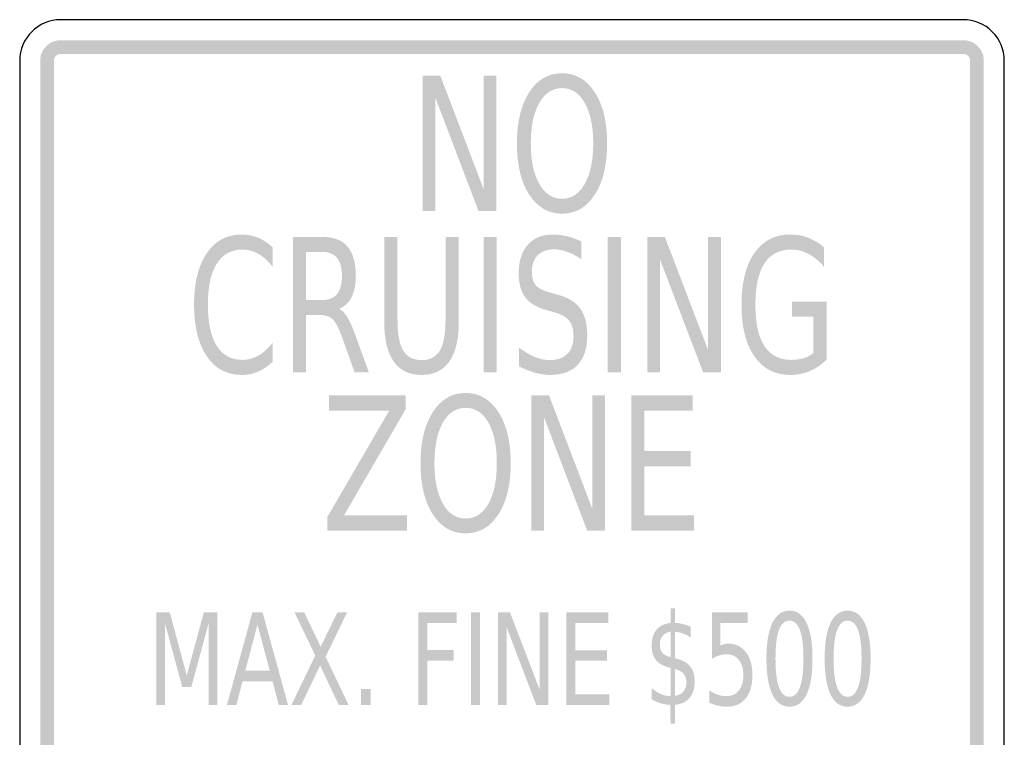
# Model space of a CAD drawing. Header units: inches. Extents: x -0.5 to 0.5, y -0.7 to 0.7.
# Tile 7 of 7: x -0.5 to 0.5, y -0.03 to 0.7. Entities that reach past the tile are written whole.
import ezdxf

# ---------------------------------------------------------------- set-up
doc = ezdxf.new("R2010")
doc.units = ezdxf.units.IN
doc.header["$MEASUREMENT"] = 0

msp = doc.modelspace()

# ---------------------------------------------------------------- hatches: boundary and pattern name
for points in [[(-0.4583, 0.6755), (-0.4603, 0.6755), (-0.4622, 0.6752), (-0.464, 0.6747), (-0.4659, 0.6741), (-0.4676, 0.6734), (-0.4693, 0.6724), (-0.4709, 0.6713), (-0.4724, 0.6701), (-0.4737, 0.6687), (-0.475, 0.6673), (-0.476, 0.6657), (-0.477, 0.664), (-0.4778, 0.6622), (-0.4784, 0.6604), (-0.4788, 0.6585), (-0.4791, 0.6566), (-0.4792, 0.6547), (-0.4653, 0.6547), (-0.4652, 0.6553), (-0.4652, 0.656), (-0.465, 0.6566), (-0.4648, 0.6572), (-0.4645, 0.6578), (-0.4642, 0.6584), (-0.4639, 0.6589), (-0.4635, 0.6594), (-0.463, 0.6598), (-0.4625, 0.6602), (-0.462, 0.6606), (-0.4614, 0.6609), (-0.4608, 0.6612), (-0.4602, 0.6614), (-0.4596, 0.6615), (-0.459, 0.6616), (-0.4583, 0.6617), (-0.4583, 0.6755)], [(0.4583, 0.6755), (-0.4583, 0.6755), (-0.4583, 0.6617), (0.4583, 0.6617), (0.4583, 0.6755)], [(0.4792, 0.6547), (0.4791, 0.6566), (0.4788, 0.6585), (0.4784, 0.6604), (0.4778, 0.6622), (0.477, 0.664), (0.476, 0.6657), (0.475, 0.6673), (0.4737, 0.6687), (0.4724, 0.6701), (0.4709, 0.6713), (0.4693, 0.6724), (0.4676, 0.6734), (0.4659, 0.6741), (0.464, 0.6747), (0.4622, 0.6752), (0.4603, 0.6755), (0.4583, 0.6755), (0.4583, 0.6617), (0.459, 0.6616), (0.4596, 0.6615), (0.4602, 0.6614), (0.4608, 0.6612), (0.4614, 0.6609), (0.462, 0.6606), (0.4625, 0.6602), (0.463, 0.6598), (0.4635, 0.6594), (0.4639, 0.6589), (0.4642, 0.6584), (0.4645, 0.6578), (0.4648, 0.6572), (0.465, 0.6566), (0.4652, 0.656), (0.4652, 0.6553), (0.4653, 0.6547), (0.4792, 0.6547)], [(-0.4792, 0.6547), (-0.4792, -0.6547), (-0.4653, -0.6547), (-0.4653, 0.6547), (-0.4792, 0.6547)], [(0.4792, -0.6547), (0.4792, 0.6547), (0.4653, 0.6547), (0.4653, -0.6547), (0.4792, -0.6547)], [(-0.0908, 0.6395), (-0.0728, 0.6395), (-0.0289, 0.5245), (-0.0289, 0.6395), (-0.0159, 0.6395), (-0.0159, 0.5021), (-0.034, 0.5021), (-0.0778, 0.6171), (-0.0778, 0.5021), (-0.0908, 0.5021), (-0.0908, 0.6395)], [(-0.0289, 0.4757), (-0.0155, 0.4757), (-0.0155, 0.3383), (-0.0289, 0.3383), (-0.0289, 0.4757)], [(0.0973, 0.4757), (0.1107, 0.4757), (0.1107, 0.3383), (0.0973, 0.3383), (0.0973, 0.4757)], [(0.1373, 0.4757), (0.1553, 0.4757), (0.1992, 0.3608), (0.1992, 0.4757), (0.2122, 0.4757), (0.2122, 0.3383), (0.1941, 0.3383), (0.1502, 0.4533), (0.1502, 0.3383), (0.1373, 0.3383), (0.1373, 0.4757)], [(-0.1858, 0.3148), (-0.1081, 0.3148), (-0.1081, 0.3006), (-0.1706, 0.193), (-0.1066, 0.193), (-0.1066, 0.1774), (-0.1874, 0.1774), (-0.1874, 0.1916), (-0.1248, 0.2992), (-0.1858, 0.2992), (-0.1858, 0.3148)], [(0.0196, 0.3148), (0.0376, 0.3148), (0.0815, 0.1998), (0.0815, 0.3148), (0.0945, 0.3148), (0.0945, 0.1774), (0.0764, 0.1774), (0.0326, 0.2924), (0.0326, 0.1774), (0.0196, 0.1774), (0.0196, 0.3148)], [(0.1211, 0.3148), (0.1836, 0.3148), (0.1836, 0.2992), (0.1345, 0.2992), (0.1345, 0.2585), (0.1816, 0.2585), (0.1816, 0.2428), (0.1345, 0.2428), (0.1345, 0.193), (0.1849, 0.193), (0.1849, 0.1774), (0.1211, 0.1774), (0.1211, 0.3148)], [(-0.3612, 0.0945), (-0.3476, 0.0945), (-0.3303, 0.0305), (-0.313, 0.0945), (-0.2993, 0.0945), (-0.2993, 0.0005), (-0.3082, 0.0005), (-0.3082, 0.0831), (-0.3257, 0.0186), (-0.3349, 0.0186), (-0.3524, 0.0831), (-0.3524, 0.0005), (-0.3612, 0.0005), (-0.3612, 0.0945)], [(-0.2209, 0.0945), (-0.2111, 0.0945), (-0.1943, 0.0596), (-0.1773, 0.0945), (-0.1675, 0.0945), (-0.1893, 0.0494), (-0.166, 0.0005), (-0.1759, 0.0005), (-0.1949, 0.0405), (-0.2141, 0.0005), (-0.224, 0.0005), (-0.1998, 0.0507), (-0.2209, 0.0945)], [(-0.0951, 0.0945), (-0.0562, 0.0945), (-0.0562, 0.0838), (-0.0859, 0.0838), (-0.0859, 0.0561), (-0.0591, 0.0561), (-0.0591, 0.0454), (-0.0859, 0.0454), (-0.0859, 0.0005), (-0.0951, 0.0005), (-0.0951, 0.0945)], [(-0.0417, 0.0945), (-0.0325, 0.0945), (-0.0325, 0.0005), (-0.0417, 0.0005), (-0.0417, 0.0945)], [(-0.0143, 0.0945), (-0.002, 0.0945), (0.0281, 0.0159), (0.0281, 0.0945), (0.0369, 0.0945), (0.0369, 0.0005), (0.0246, 0.0005), (-0.0054, 0.0792), (-0.0054, 0.0005), (-0.0143, 0.0005), (-0.0143, 0.0945)], [(0.0551, 0.0945), (0.0979, 0.0945), (0.0979, 0.0838), (0.0643, 0.0838), (0.0643, 0.056), (0.0965, 0.056), (0.0965, 0.0453), (0.0643, 0.0453), (0.0643, 0.0112), (0.0988, 0.0112), (0.0988, 0.0005), (0.0551, 0.0005), (0.0551, 0.0945)], [(-0.1532, 0.0165), (-0.1437, 0.0165), (-0.1437, 0.0005), (-0.1532, 0.0005), (-0.1532, 0.0165)]]:
    msp.add_hatch(color=7).paths.add_polyline_path(points)
h = msp.add_hatch(color=7)
edge = h.paths.add_edge_path()
edge.add_spline(control_points=[(0.0508, 0.642), (0.0647, 0.642), (0.0758, 0.6356), (0.0841, 0.6226), (0.0924, 0.6097), (0.0966, 0.5924), (0.0966, 0.5707), (0.0966, 0.549), (0.0924, 0.5317), (0.0841, 0.5188), (0.0758, 0.5059), (0.0647, 0.4994), (0.0508, 0.4994), (0.0369, 0.4994), (0.0258, 0.5059), (0.0175, 0.5187), (0.0092, 0.5316), (0.005, 0.5489), (0.005, 0.5707), (0.005, 0.5924), (0.0092, 0.6097), (0.0175, 0.6226), (0.0258, 0.6356), (0.0369, 0.642), (0.0508, 0.642)], knot_values=[0, 0, 0, 0, 1, 1, 1, 2, 2, 2, 3, 3, 3, 4, 4, 4, 5, 5, 5, 6, 6, 6, 7, 7, 7, 8, 8, 8, 8], degree=3, periodic=0)
edge = h.paths.add_edge_path(flags=0)
edge.add_spline(control_points=[(0.0508, 0.6269), (0.0411, 0.6269), (0.0334, 0.6219), (0.0277, 0.6118), (0.0219, 0.6017), (0.0191, 0.588), (0.0191, 0.5707), (0.0191, 0.5534), (0.0219, 0.5397), (0.0277, 0.5296), (0.0334, 0.5195), (0.0411, 0.5145), (0.0508, 0.5145), (0.0605, 0.5145), (0.0682, 0.5195), (0.0739, 0.5296), (0.0796, 0.5397), (0.0825, 0.5534), (0.0825, 0.5707), (0.0825, 0.588), (0.0796, 0.6017), (0.0739, 0.6118), (0.0682, 0.6219), (0.0605, 0.6269), (0.0508, 0.6269)], knot_values=[0, 0, 0, 0, 1, 1, 1, 2, 2, 2, 3, 3, 3, 4, 4, 4, 5, 5, 5, 6, 6, 6, 7, 7, 7, 8, 8, 8, 8], degree=3, periodic=0)
h = msp.add_hatch(color=7)
edge = h.paths.add_edge_path()
edge.add_line((-0.2432, 0.4652), (-0.2432, 0.4455))
edge.add_spline(control_points=[(-0.2432, 0.4455), (-0.2477, 0.4514), (-0.2525, 0.4557), (-0.2576, 0.4586), (-0.2627, 0.4615), (-0.2681, 0.4629), (-0.2739, 0.4629), (-0.2852, 0.4629), (-0.2938, 0.4581), (-0.2999, 0.4485), (-0.3059, 0.4389), (-0.3089, 0.425), (-0.3089, 0.4069), (-0.3089, 0.3888), (-0.3059, 0.3749), (-0.2999, 0.3653), (-0.2938, 0.3557), (-0.2852, 0.3509), (-0.2739, 0.3509), (-0.2681, 0.3509), (-0.2627, 0.3524), (-0.2576, 0.3552), (-0.2525, 0.3581), (-0.2477, 0.3625), (-0.2432, 0.3683)], knot_values=[0, 0, 0, 0, 1, 1, 1, 2, 2, 2, 3, 3, 3, 4, 4, 4, 5, 5, 5, 6, 6, 6, 7, 7, 7, 8, 8, 8, 8], degree=3, periodic=0)
edge.add_line((-0.2432, 0.3683), (-0.2432, 0.3489))
edge.add_spline(control_points=[(-0.2432, 0.3489), (-0.2478, 0.3445), (-0.2528, 0.3412), (-0.2581, 0.3389), (-0.2633, 0.3367), (-0.2688, 0.3356), (-0.2746, 0.3356), (-0.2897, 0.3356), (-0.3015, 0.342), (-0.3101, 0.3547), (-0.3186, 0.3675), (-0.3229, 0.3848), (-0.3229, 0.4069), (-0.3229, 0.429), (-0.3186, 0.4464), (-0.3101, 0.4591), (-0.3015, 0.4719), (-0.2897, 0.4782), (-0.2746, 0.4782), (-0.2687, 0.4782), (-0.2632, 0.4771), (-0.2579, 0.475), (-0.2527, 0.4728), (-0.2477, 0.4695), (-0.2432, 0.4652)], knot_values=[0, 0, 0, 0, 1, 1, 1, 2, 2, 2, 3, 3, 3, 4, 4, 4, 5, 5, 5, 6, 6, 6, 7, 7, 7, 8, 8, 8, 8], degree=3, periodic=0)
h = msp.add_hatch(color=7)
edge = h.paths.add_edge_path()
edge.add_spline(control_points=[(-0.1756, 0.4027), (-0.1727, 0.4014), (-0.1699, 0.3985), (-0.1672, 0.3941), (-0.1645, 0.3897), (-0.1618, 0.3836), (-0.159, 0.3759)], knot_values=[0, 0, 0, 0, 1, 1, 1, 2, 2, 2, 2], degree=3, periodic=0)
edge.add_line((-0.159, 0.3759), (-0.1454, 0.3383))
edge.add_line((-0.1454, 0.3383), (-0.1598, 0.3383))
edge.add_line((-0.1598, 0.3383), (-0.1725, 0.3736))
edge.add_spline(control_points=[(-0.1725, 0.3736), (-0.1757, 0.3828), (-0.1789, 0.3889), (-0.1819, 0.3919), (-0.185, 0.3949), (-0.1892, 0.3964), (-0.1945, 0.3964)], knot_values=[0, 0, 0, 0, 1, 1, 1, 2, 2, 2, 2], degree=3, periodic=0)
edge.add_line((-0.1945, 0.3964), (-0.2091, 0.3964))
edge.add_line((-0.2091, 0.3964), (-0.2091, 0.3383))
edge.add_line((-0.2091, 0.3383), (-0.2225, 0.3383))
edge.add_line((-0.2225, 0.3383), (-0.2225, 0.4757))
edge.add_line((-0.2225, 0.4757), (-0.1923, 0.4757))
edge.add_spline(control_points=[(-0.1923, 0.4757), (-0.1809, 0.4757), (-0.1725, 0.4725), (-0.167, 0.4659), (-0.1614, 0.4593), (-0.1586, 0.4494), (-0.1586, 0.4362), (-0.1586, 0.4275), (-0.1601, 0.4203), (-0.1629, 0.4146), (-0.1658, 0.4089), (-0.17, 0.4049), (-0.1756, 0.4027)], knot_values=[0, 0, 0, 0, 1, 1, 1, 2, 2, 2, 3, 3, 3, 4, 4, 4, 4], degree=3, periodic=0)
edge = h.paths.add_edge_path(flags=0)
edge.add_line((-0.2091, 0.4605), (-0.2091, 0.4117))
edge.add_line((-0.2091, 0.4117), (-0.1923, 0.4117))
edge.add_spline(control_points=[(-0.1923, 0.4117), (-0.1858, 0.4117), (-0.1809, 0.4137), (-0.1776, 0.4179), (-0.1743, 0.422), (-0.1727, 0.4281), (-0.1727, 0.4362), (-0.1727, 0.4442), (-0.1743, 0.4503), (-0.1776, 0.4543), (-0.1809, 0.4584), (-0.1858, 0.4605), (-0.1923, 0.4605)], knot_values=[0, 0, 0, 0, 1, 1, 1, 2, 2, 2, 3, 3, 3, 4, 4, 4, 4], degree=3, periodic=0)
edge.add_line((-0.1923, 0.4605), (-0.2091, 0.4605))
h = msp.add_hatch(color=7)
edge = h.paths.add_edge_path()
edge.add_line((-0.1298, 0.4757), (-0.1163, 0.4757))
edge.add_line((-0.1163, 0.4757), (-0.1163, 0.3922))
edge.add_spline(control_points=[(-0.1163, 0.3922), (-0.1163, 0.3775), (-0.1144, 0.3669), (-0.1105, 0.3604), (-0.1067, 0.354), (-0.1004, 0.3507), (-0.0918, 0.3507), (-0.0832, 0.3507), (-0.077, 0.354), (-0.0732, 0.3604), (-0.0694, 0.3669), (-0.0675, 0.3775), (-0.0675, 0.3922)], knot_values=[0, 0, 0, 0, 1, 1, 1, 2, 2, 2, 3, 3, 3, 4, 4, 4, 4], degree=3, periodic=0)
edge.add_line((-0.0675, 0.3922), (-0.0675, 0.4757))
edge.add_line((-0.0675, 0.4757), (-0.054, 0.4757))
edge.add_line((-0.054, 0.4757), (-0.054, 0.3899))
edge.add_spline(control_points=[(-0.054, 0.3899), (-0.054, 0.372), (-0.0572, 0.3585), (-0.0636, 0.3493), (-0.0699, 0.3402), (-0.0794, 0.3356), (-0.0918, 0.3356), (-0.1044, 0.3356), (-0.1138, 0.3402), (-0.1202, 0.3493), (-0.1266, 0.3585), (-0.1298, 0.372), (-0.1298, 0.3899)], knot_values=[0, 0, 0, 0, 1, 1, 1, 2, 2, 2, 3, 3, 3, 4, 4, 4, 4], degree=3, periodic=0)
edge.add_line((-0.1298, 0.3899), (-0.1298, 0.4757))
h = msp.add_hatch(color=7)
edge = h.paths.add_edge_path()
edge.add_line((0.0704, 0.4712), (0.0704, 0.4531))
edge.add_spline(control_points=[(0.0704, 0.4531), (0.0653, 0.4565), (0.0606, 0.459), (0.056, 0.4606), (0.0515, 0.4623), (0.0472, 0.4631), (0.043, 0.4631), (0.0357, 0.4631), (0.0301, 0.4612), (0.0261, 0.4572), (0.0222, 0.4533), (0.0202, 0.4477), (0.0202, 0.4405), (0.0202, 0.4344), (0.0215, 0.4298), (0.0241, 0.4267), (0.0267, 0.4236), (0.0317, 0.4211), (0.0391, 0.4192)], knot_values=[0, 0, 0, 0, 1, 1, 1, 2, 2, 2, 3, 3, 3, 4, 4, 4, 5, 5, 5, 6, 6, 6, 6], degree=3, periodic=0)
edge.add_line((0.0391, 0.4192), (0.0471, 0.4169))
edge.add_spline(control_points=[(0.0471, 0.4169), (0.0571, 0.4143), (0.0645, 0.4096), (0.0693, 0.403), (0.074, 0.3963), (0.0764, 0.3874), (0.0764, 0.3762), (0.0764, 0.3629), (0.0732, 0.3528), (0.0668, 0.3459), (0.0604, 0.3391), (0.0509, 0.3356), (0.0385, 0.3356), (0.0338, 0.3356), (0.0288, 0.3364), (0.0235, 0.3378), (0.0183, 0.3393), (0.0128, 0.3415), (0.0071, 0.3444)], knot_values=[0, 0, 0, 0, 1, 1, 1, 2, 2, 2, 3, 3, 3, 4, 4, 4, 5, 5, 5, 6, 6, 6, 6], degree=3, periodic=0)
edge.add_line((0.0071, 0.3444), (0.0071, 0.3635))
edge.add_spline(control_points=[(0.0071, 0.3635), (0.0126, 0.3593), (0.0179, 0.3561), (0.0231, 0.3539), (0.0283, 0.3518), (0.0335, 0.3507), (0.0385, 0.3507), (0.0461, 0.3507), (0.052, 0.3528), (0.0562, 0.357), (0.0604, 0.3612), (0.0625, 0.3671), (0.0625, 0.3748), (0.0625, 0.3816), (0.061, 0.3869), (0.058, 0.3907), (0.055, 0.3945), (0.0501, 0.3973), (0.0432, 0.3992)], knot_values=[0, 0, 0, 0, 1, 1, 1, 2, 2, 2, 3, 3, 3, 4, 4, 4, 5, 5, 5, 6, 6, 6, 6], degree=3, periodic=0)
edge.add_line((0.0432, 0.3992), (0.0351, 0.4014))
edge.add_spline(control_points=[(0.0351, 0.4014), (0.0251, 0.4042), (0.0179, 0.4085), (0.0134, 0.4144), (0.009, 0.4203), (0.0068, 0.4285), (0.0068, 0.439), (0.0068, 0.4512), (0.0099, 0.4607), (0.016, 0.4677), (0.0222, 0.4747), (0.0307, 0.4782), (0.0415, 0.4782), (0.0461, 0.4782), (0.0509, 0.4776), (0.0557, 0.4765), (0.0605, 0.4753), (0.0654, 0.4736), (0.0704, 0.4712)], knot_values=[0, 0, 0, 0, 1, 1, 1, 2, 2, 2, 3, 3, 3, 4, 4, 4, 5, 5, 5, 6, 6, 6, 6], degree=3, periodic=0)
h = msp.add_hatch(color=7)
edge = h.paths.add_edge_path()
edge.add_line((0.3062, 0.3579), (0.3062, 0.3948))
edge.add_line((0.3062, 0.3948), (0.2843, 0.3948))
edge.add_line((0.2843, 0.3948), (0.2843, 0.4101))
edge.add_line((0.2843, 0.4101), (0.3195, 0.4101))
edge.add_line((0.3195, 0.4101), (0.3195, 0.3511))
edge.add_spline(control_points=[(0.3195, 0.3511), (0.3143, 0.346), (0.3086, 0.3421), (0.3024, 0.3395), (0.2962, 0.3369), (0.2895, 0.3356), (0.2824, 0.3356), (0.267, 0.3356), (0.2549, 0.3419), (0.2462, 0.3545), (0.2374, 0.367), (0.2331, 0.3845), (0.2331, 0.4069), (0.2331, 0.4293), (0.2374, 0.4468), (0.2462, 0.4594), (0.2549, 0.4719), (0.267, 0.4782), (0.2824, 0.4782), (0.2889, 0.4782), (0.295, 0.4771), (0.3008, 0.4749), (0.3066, 0.4727), (0.312, 0.4694), (0.3169, 0.4652)], knot_values=[0, 0, 0, 0, 1, 1, 1, 2, 2, 2, 3, 3, 3, 4, 4, 4, 5, 5, 5, 6, 6, 6, 7, 7, 7, 8, 8, 8, 8], degree=3, periodic=0)
edge.add_line((0.3169, 0.4652), (0.3169, 0.4454))
edge.add_spline(control_points=[(0.3169, 0.4454), (0.3119, 0.4512), (0.3067, 0.4556), (0.3011, 0.4585), (0.2955, 0.4615), (0.2897, 0.4629), (0.2835, 0.4629), (0.2715, 0.4629), (0.2624, 0.4582), (0.2563, 0.4489), (0.2502, 0.4395), (0.2472, 0.4255), (0.2472, 0.4069), (0.2472, 0.3883), (0.2502, 0.3744), (0.2563, 0.365), (0.2624, 0.3556), (0.2715, 0.3509), (0.2835, 0.3509), (0.2883, 0.3509), (0.2925, 0.3515), (0.2962, 0.3526), (0.2999, 0.3537), (0.3033, 0.3555), (0.3062, 0.3579)], knot_values=[0, 0, 0, 0, 1, 1, 1, 2, 2, 2, 3, 3, 3, 4, 4, 4, 5, 5, 5, 6, 6, 6, 7, 7, 7, 8, 8, 8, 8], degree=3, periodic=0)
h = msp.add_hatch(color=7)
edge = h.paths.add_edge_path()
edge.add_spline(control_points=[(-0.0471, 0.3173), (-0.0332, 0.3173), (-0.0221, 0.3108), (-0.0138, 0.2979), (-0.0055, 0.285), (-0.0013, 0.2677), (-0.0013, 0.246), (-0.0013, 0.2243), (-0.0055, 0.207), (-0.0138, 0.1941), (-0.0221, 0.1812), (-0.0332, 0.1747), (-0.0471, 0.1747), (-0.061, 0.1747), (-0.0721, 0.1811), (-0.0804, 0.194), (-0.0887, 0.2069), (-0.0929, 0.2242), (-0.0929, 0.246), (-0.0929, 0.2677), (-0.0887, 0.285), (-0.0804, 0.2979), (-0.0721, 0.3108), (-0.061, 0.3173), (-0.0471, 0.3173)], knot_values=[0, 0, 0, 0, 1, 1, 1, 2, 2, 2, 3, 3, 3, 4, 4, 4, 5, 5, 5, 6, 6, 6, 7, 7, 7, 8, 8, 8, 8], degree=3, periodic=0)
edge = h.paths.add_edge_path(flags=0)
edge.add_spline(control_points=[(-0.0471, 0.3022), (-0.0568, 0.3022), (-0.0645, 0.2972), (-0.0702, 0.2871), (-0.0759, 0.277), (-0.0788, 0.2633), (-0.0788, 0.246), (-0.0788, 0.2287), (-0.0759, 0.215), (-0.0702, 0.2049), (-0.0645, 0.1948), (-0.0568, 0.1898), (-0.0471, 0.1898), (-0.0373, 0.1898), (-0.0296, 0.1948), (-0.0239, 0.2049), (-0.0182, 0.215), (-0.0154, 0.2287), (-0.0154, 0.246), (-0.0154, 0.2633), (-0.0182, 0.277), (-0.0239, 0.2871), (-0.0296, 0.2972), (-0.0373, 0.3022), (-0.0471, 0.3022)], knot_values=[0, 0, 0, 0, 1, 1, 1, 2, 2, 2, 3, 3, 3, 4, 4, 4, 5, 5, 5, 6, 6, 6, 7, 7, 7, 8, 8, 8, 8], degree=3, periodic=0)
h = msp.add_hatch(color=7)
h.paths.add_polyline_path([(-0.2637, 0.0945), (-0.2533, 0.0945), (-0.2275, 0.0005), (-0.237, 0.0005), (-0.2432, 0.0246), (-0.2737, 0.0246), (-0.2799, 0.0005), (-0.2895, 0.0005), (-0.2637, 0.0945)])
h.paths.add_polyline_path([(-0.2585, 0.082), (-0.2709, 0.0352), (-0.246, 0.0352), (-0.2585, 0.082)], flags=0)
h = msp.add_hatch(color=7)
edge = h.paths.add_edge_path()
edge.add_line((0.1655, -0.0185), (0.161, -0.0185))
edge.add_line((0.161, -0.0185), (0.1609, 0.0005))
edge.add_spline(control_points=[(0.1609, 0.0005), (0.1578, 0.0006), (0.1546, 0.0011), (0.1514, 0.002), (0.1482, 0.003), (0.145, 0.0044), (0.1418, 0.0063)], knot_values=[0, 0, 0, 0, 1, 1, 1, 2, 2, 2, 2], degree=3, periodic=0)
edge.add_line((0.1418, 0.0063), (0.1418, 0.0176))
edge.add_spline(control_points=[(0.1418, 0.0176), (0.1449, 0.0149), (0.1481, 0.0129), (0.1512, 0.0115), (0.1544, 0.0102), (0.1576, 0.0095), (0.161, 0.0094)], knot_values=[0, 0, 0, 0, 1, 1, 1, 2, 2, 2, 2], degree=3, periodic=0)
edge.add_line((0.161, 0.0094), (0.161, 0.0381))
edge.add_spline(control_points=[(0.161, 0.0381), (0.1543, 0.0397), (0.1494, 0.0422), (0.1464, 0.0458), (0.1434, 0.0494), (0.1418, 0.0544), (0.1418, 0.0607), (0.1418, 0.0675), (0.1435, 0.0729), (0.1468, 0.0769), (0.1501, 0.0808), (0.1548, 0.0831), (0.161, 0.0837)], knot_values=[0, 0, 0, 0, 1, 1, 1, 2, 2, 2, 3, 3, 3, 4, 4, 4, 4], degree=3, periodic=0)
edge.add_line((0.161, 0.0837), (0.161, 0.0985))
edge.add_line((0.161, 0.0985), (0.1655, 0.0985))
edge.add_line((0.1655, 0.0985), (0.1655, 0.0839))
edge.add_spline(control_points=[(0.1655, 0.0839), (0.1683, 0.0837), (0.171, 0.0833), (0.1737, 0.0826), (0.1763, 0.082), (0.1789, 0.0811), (0.1814, 0.08)], knot_values=[0, 0, 0, 0, 1, 1, 1, 2, 2, 2, 2], degree=3, periodic=0)
edge.add_line((0.1814, 0.08), (0.1814, 0.0689))
edge.add_spline(control_points=[(0.1814, 0.0689), (0.1789, 0.0707), (0.1763, 0.0721), (0.1737, 0.073), (0.171, 0.074), (0.1683, 0.0746), (0.1655, 0.0747)], knot_values=[0, 0, 0, 0, 1, 1, 1, 2, 2, 2, 2], degree=3, periodic=0)
edge.add_line((0.1655, 0.0747), (0.1655, 0.0478))
edge.add_spline(control_points=[(0.1655, 0.0478), (0.1724, 0.0464), (0.1774, 0.0438), (0.1807, 0.04), (0.1839, 0.0362), (0.1855, 0.031), (0.1855, 0.0245), (0.1855, 0.0174), (0.1838, 0.0118), (0.1804, 0.0077), (0.1769, 0.0036), (0.172, 0.0012), (0.1655, 0.0006)], knot_values=[0, 0, 0, 0, 1, 1, 1, 2, 2, 2, 3, 3, 3, 4, 4, 4, 4], degree=3, periodic=0)
edge.add_line((0.1655, 0.0006), (0.1655, -0.0185))
edge = h.paths.add_edge_path(flags=0)
edge.add_line((0.1655, 0.0369), (0.1655, 0.0096))
edge.add_spline(control_points=[(0.1655, 0.0096), (0.1694, 0.0103), (0.1722, 0.0118), (0.1742, 0.0142), (0.1761, 0.0165), (0.1771, 0.0195), (0.1771, 0.0233), (0.1771, 0.027), (0.1762, 0.0299), (0.1743, 0.0321), (0.1725, 0.0343), (0.1695, 0.0359), (0.1655, 0.0369)], knot_values=[0, 0, 0, 0, 1, 1, 1, 2, 2, 2, 3, 3, 3, 4, 4, 4, 4], degree=3, periodic=0)
edge = h.paths.add_edge_path(flags=0)
edge.add_line((0.161, 0.049), (0.161, 0.0748))
edge.add_spline(control_points=[(0.161, 0.0748), (0.1575, 0.0743), (0.1548, 0.0729), (0.153, 0.0707), (0.1511, 0.0684), (0.1502, 0.0655), (0.1502, 0.0618), (0.1502, 0.0582), (0.1511, 0.0553), (0.1528, 0.0533), (0.1545, 0.0513), (0.1572, 0.0499), (0.161, 0.049)], knot_values=[0, 0, 0, 0, 1, 1, 1, 2, 2, 2, 3, 3, 3, 4, 4, 4, 4], degree=3, periodic=0)
h = msp.add_hatch(color=7)
edge = h.paths.add_edge_path()
edge.add_line((0.2032, 0.0945), (0.2392, 0.0945))
edge.add_line((0.2392, 0.0945), (0.2392, 0.0838))
edge.add_line((0.2392, 0.0838), (0.2116, 0.0838))
edge.add_line((0.2116, 0.0838), (0.2116, 0.0608))
edge.add_spline(control_points=[(0.2116, 0.0608), (0.2129, 0.0614), (0.2143, 0.0619), (0.2156, 0.0622), (0.2169, 0.0625), (0.2183, 0.0627), (0.2196, 0.0627), (0.2272, 0.0627), (0.2331, 0.0598), (0.2376, 0.054), (0.242, 0.0483), (0.2442, 0.0405), (0.2442, 0.0307), (0.2442, 0.0205), (0.2419, 0.0127), (0.2374, 0.0071), (0.2328, 0.0015), (0.2265, -0.0013), (0.2182, -0.0013), (0.2153, -0.0013), (0.2124, -0.001), (0.2095, -0.0003), (0.2066, 0.0003), (0.2035, 0.0013), (0.2003, 0.0027)], knot_values=[0, 0, 0, 0, 1, 1, 1, 2, 2, 2, 3, 3, 3, 4, 4, 4, 5, 5, 5, 6, 6, 6, 7, 7, 7, 8, 8, 8, 8], degree=3, periodic=0)
edge.add_line((0.2003, 0.0027), (0.2003, 0.0155))
edge.add_spline(control_points=[(0.2003, 0.0155), (0.2031, 0.0134), (0.2059, 0.0119), (0.2088, 0.0109), (0.2117, 0.0099), (0.2148, 0.0094), (0.218, 0.0094), (0.2232, 0.0094), (0.2274, 0.0113), (0.2304, 0.0151), (0.2335, 0.0189), (0.235, 0.0241), (0.235, 0.0307), (0.235, 0.0372), (0.2335, 0.0424), (0.2304, 0.0462), (0.2274, 0.05), (0.2232, 0.0519), (0.218, 0.0519), (0.2155, 0.0519), (0.2131, 0.0516), (0.2107, 0.0508), (0.2082, 0.0501), (0.2057, 0.0489), (0.2032, 0.0473)], knot_values=[0, 0, 0, 0, 1, 1, 1, 2, 2, 2, 3, 3, 3, 4, 4, 4, 5, 5, 5, 6, 6, 6, 7, 7, 7, 8, 8, 8, 8], degree=3, periodic=0)
edge.add_line((0.2032, 0.0473), (0.2032, 0.0945))
h = msp.add_hatch(color=7)
edge = h.paths.add_edge_path()
edge.add_spline(control_points=[(0.2818, 0.0962), (0.2894, 0.0962), (0.2952, 0.0921), (0.2992, 0.0837), (0.3032, 0.0754), (0.3052, 0.0633), (0.3052, 0.0474), (0.3052, 0.0316), (0.3032, 0.0195), (0.2992, 0.0112), (0.2952, 0.0028), (0.2894, -0.0013), (0.2818, -0.0013), (0.2742, -0.0013), (0.2684, 0.0028), (0.2644, 0.0112), (0.2604, 0.0195), (0.2584, 0.0316), (0.2584, 0.0474), (0.2584, 0.0633), (0.2604, 0.0754), (0.2644, 0.0837), (0.2684, 0.0921), (0.2742, 0.0962), (0.2818, 0.0962)], knot_values=[0, 0, 0, 0, 1, 1, 1, 2, 2, 2, 3, 3, 3, 4, 4, 4, 5, 5, 5, 6, 6, 6, 7, 7, 7, 8, 8, 8, 8], degree=3, periodic=0)
edge = h.paths.add_edge_path(flags=0)
edge.add_spline(control_points=[(0.2818, 0.0861), (0.2771, 0.0861), (0.2735, 0.0829), (0.2711, 0.0765), (0.2688, 0.07), (0.2676, 0.0603), (0.2676, 0.0474), (0.2676, 0.0345), (0.2688, 0.0248), (0.2711, 0.0184), (0.2735, 0.012), (0.2771, 0.0087), (0.2818, 0.0087), (0.2865, 0.0087), (0.2901, 0.012), (0.2924, 0.0184), (0.2948, 0.0248), (0.296, 0.0345), (0.296, 0.0474), (0.296, 0.0603), (0.2948, 0.07), (0.2924, 0.0765), (0.2901, 0.0829), (0.2865, 0.0861), (0.2818, 0.0861)], knot_values=[0, 0, 0, 0, 1, 1, 1, 2, 2, 2, 3, 3, 3, 4, 4, 4, 5, 5, 5, 6, 6, 6, 7, 7, 7, 8, 8, 8, 8], degree=3, periodic=0)
h = msp.add_hatch(color=7)
edge = h.paths.add_edge_path()
edge.add_spline(control_points=[(0.3408, 0.0962), (0.3484, 0.0962), (0.3542, 0.0921), (0.3582, 0.0837), (0.3622, 0.0754), (0.3642, 0.0633), (0.3642, 0.0474), (0.3642, 0.0316), (0.3622, 0.0195), (0.3582, 0.0112), (0.3542, 0.0028), (0.3484, -0.0013), (0.3408, -0.0013), (0.3332, -0.0013), (0.3274, 0.0028), (0.3235, 0.0112), (0.3195, 0.0195), (0.3175, 0.0316), (0.3175, 0.0474), (0.3175, 0.0633), (0.3195, 0.0754), (0.3235, 0.0837), (0.3274, 0.0921), (0.3332, 0.0962), (0.3408, 0.0962)], knot_values=[0, 0, 0, 0, 1, 1, 1, 2, 2, 2, 3, 3, 3, 4, 4, 4, 5, 5, 5, 6, 6, 6, 7, 7, 7, 8, 8, 8, 8], degree=3, periodic=0)
edge = h.paths.add_edge_path(flags=0)
edge.add_spline(control_points=[(0.3408, 0.0861), (0.3361, 0.0861), (0.3326, 0.0829), (0.3302, 0.0765), (0.3278, 0.07), (0.3266, 0.0603), (0.3266, 0.0474), (0.3266, 0.0345), (0.3278, 0.0248), (0.3302, 0.0184), (0.3326, 0.012), (0.3361, 0.0087), (0.3408, 0.0087), (0.3456, 0.0087), (0.3491, 0.012), (0.3515, 0.0184), (0.3539, 0.0248), (0.355, 0.0345), (0.355, 0.0474), (0.355, 0.0603), (0.3539, 0.07), (0.3515, 0.0765), (0.3491, 0.0829), (0.3456, 0.0861), (0.3408, 0.0861)], knot_values=[0, 0, 0, 0, 1, 1, 1, 2, 2, 2, 3, 3, 3, 4, 4, 4, 5, 5, 5, 6, 6, 6, 7, 7, 7, 8, 8, 8, 8], degree=3, periodic=0)

# ---------------------------------------------------------------- linework, layer by layer
at = {"color": 7}
for points in [[(0.4583, 0.6964), (-0.4583, 0.6964)], [(-0.5, 0.6547), (-0.5, -0.6547)], [(0.5, -0.6547), (0.5, 0.6547)]]:
    msp.add_lwpolyline(points, dxfattribs=at)
msp.add_open_spline([(-0.4583, 0.6964), (-0.4813, 0.6964), (-0.5, 0.6777), (-0.5, 0.6547)], degree=3, dxfattribs=at)
msp.add_open_spline([(0.5, 0.6547), (0.5, 0.6658), (0.4956, 0.6764), (0.4878, 0.6842), (0.48, 0.692), (0.4694, 0.6964), (0.4583, 0.6964)], degree=3, knots=[0, 0, 0, 0, 1, 1, 1, 2, 2, 2, 2], dxfattribs=at)

doc.saveas('drawing.dxf')
